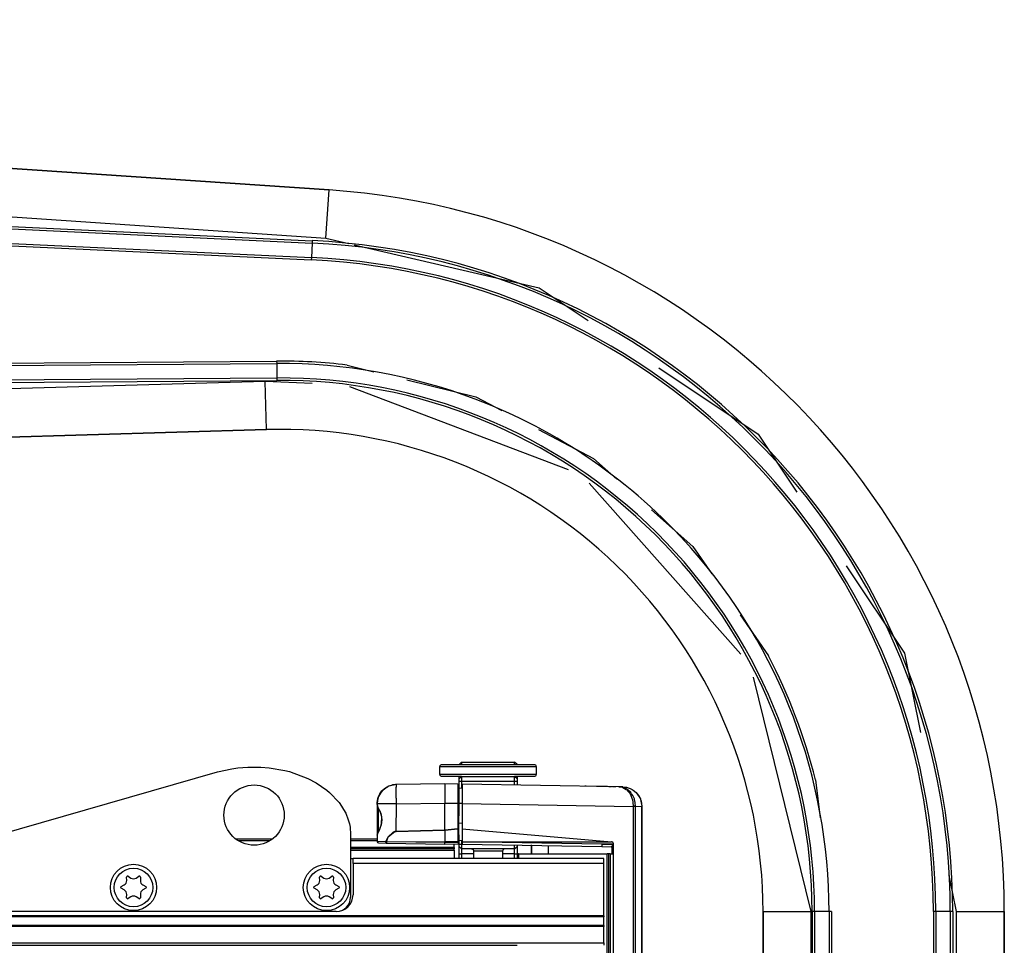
# Model space of a CAD drawing. Header units: millimetres. Extents: x -966 to 629, y -749 to 487.
# Tile 12 of 12: x 368 to 572, y 160 to 351. Entities that reach past the tile are written whole.
import ezdxf

# ---------------------------------------------------------------- set-up
doc = ezdxf.new("R2010")
doc.units = ezdxf.units.MM

# ---------------------------------------------------------------- blocks, each defined once
blk = doc.blocks.new('Griff-2__6', base_point=(459.47, 120.3))
at = {"color": 7, "linetype": 'Continuous'}
for p, q in [((459.47, 192.96), (459.47, 188.96)), ((491.99, 192.39), (459.47, 192.96)), ((485.17, 192.51), (484.91, 192.51)), ((487.84, 192.46), (487.37, 192.47)), ((489.63, 192.43), (487.84, 192.46)), ((490.32, 192.42), (489.87, 192.42)), ((490.48, 192.41), (490.32, 192.42)), ((491.33, 192.4), (490.67, 192.41)), ((492.66, 192.3), (491.99, 192.39)), ((491.99, 192.39), (492.51, 192.32)), ((492.8, 192.37), (491.99, 192.39)), ((492.8, 192.37), (493.41, 192.32)), ((492.8, 192.37), (493.41, 192.32)), ((493.56, 192.29), (494.3, 192.05)), ((494.3, 192.05), (494.95, 191.7)), ((494.95, 191.7), (495.59, 191.18)), ((495.59, 191.18), (496.43, 189.88)), ((496.43, 189.88), (496.48, 189.74)), ((459.47, 188.96), (459.47, 183.71)), ((496.48, 189.74), (496.72, 188.37)), ((496.72, 155.22), (496.72, 188.37)), ((459.47, 183.71), (459.47, 180.98)), ((459.47, 183.71), (490.42, 181)), ((459.47, 180.98), (459.47, 180.64)), ((459.47, 180.64), (459.47, 180.51)), ((459.47, 180.51), (488.47, 180)), ((477.37, 178.52), (477.37, 180.2)), ((488.47, 180), (490.38, 179.97)), ((490.59, 178.52), (490.59, 179.96)), ((490.87, 179.71), (490.87, 180.5)), ((490.87, 150.63), (490.87, 179.71)), ((496.72, 155.22), (496.72, 152.23)), ((496.71, 151.87), (496.63, 149.1)), ((496.72, 152.23), (496.71, 151.87)), ((490.87, 150.63), (494.89, 150.64)), ((494.89, 150.64), (490.87, 150.63)), ((490.87, 128.43), (490.87, 150.63)), ((496.63, 149.1), (496.63, 148.91)), ((496.63, 148.91), (496.5, 146.19)), ((496.5, 146.19), (496.33, 143.28)), ((496.33, 143.28), (496.14, 141.15)), ((496.14, 141.15), (495.9, 139.11)), ((495.9, 139.11), (495.8, 138.38)), ((495.9, 139.11), (495.82, 138.57)), ((495.58, 137.14), (495.48, 136.68)), ((495.7, 137.84), (495.58, 137.14)), ((495.63, 137.42), (495.58, 137.14)), ((495.7, 137.84), (495.63, 137.42)), ((495.8, 138.38), (495.7, 137.84)), ((495.77, 138.25), (495.7, 137.84)), ((495.82, 138.57), (495.77, 138.25)), ((495.29, 135.85), (494.33, 129.76)), ((495.48, 136.68), (495.29, 135.85)), ((494.33, 129.76), (494.14, 128.44)), ((494.14, 128.44), (494.21, 128.93)), ((491.33, 128.2), (491.07, 128.25)), ((491.33, 128.2), (491.92, 128.19)), ((494.01, 127.71), (491.87, 120.3)), ((492.18, 128.15), (491.92, 128.19)), ((492.37, 127.98), (492.37, 127.3)), ((492.37, 127.3), (492.37, 124.52)), ((494.14, 128.44), (494.01, 127.71)), ((492.09, 123.8), (492.37, 124.52)), ((491.96, 123.64), (492.09, 123.8))]:
    blk.add_line(p, q, dxfattribs=at)
at = {"color": 1, "linetype": 'Continuous'}
for p, q in [((492.95, 192.22), (492.66, 192.3)), ((492.66, 192.3), (492.82, 192.22)), ((492.82, 192.22), (493.13, 192.07)), ((493.32, 192.07), (492.95, 192.22)), ((493.13, 192.07), (493.5, 191.83)), ((493.69, 191.86), (493.32, 192.07)), ((493.41, 192.32), (493.56, 192.29)), ((493.56, 192.29), (493.88, 192.2)), ((493.92, 191.69), (493.69, 191.86)), ((493.88, 192.2), (494.3, 192.05)), ((494.3, 192.05), (494.72, 191.84)), ((493.65, 191.7), (494.1, 191.2)), ((494.44, 191.2), (493.92, 191.69)), ((494.1, 191.2), (494.3, 190.92)), ((494.3, 190.92), (494.47, 190.6)), ((494.63, 190.96), (494.44, 191.2)), ((494.47, 190.6), (494.7, 190.04)), ((494.89, 190.56), (494.63, 190.96)), ((494.7, 190.04), (494.8, 189.7)), ((494.72, 191.84), (494.95, 191.7)), ((495.19, 189.91), (494.89, 190.56)), ((494.95, 191.7), (495.79, 190.94)), ((495.24, 189.76), (495.19, 189.91)), ((495.79, 190.94), (496.09, 190.54)), ((496.09, 190.54), (496.43, 189.88)), ((496.43, 189.88), (496.48, 189.74)), ((459.47, 188.96), (494.96, 188.34)), ((494.8, 189.7), (494.9, 189.22)), ((494.9, 189.22), (494.96, 188.34)), ((494.96, 188.34), (494.96, 155.22)), ((495.45, 188.34), (494.96, 188.34)), ((495.39, 189.17), (495.24, 189.76)), ((495.45, 188.34), (495.39, 189.17)), ((495.45, 188.34), (496.72, 188.37)), ((495.45, 155.22), (495.45, 188.34)), ((496.48, 189.74), (496.57, 189.46)), ((496.57, 189.46), (496.72, 188.37)), ((496.72, 188.37), (496.72, 155.22)), ((459.47, 180.98), (490.42, 181)), ((488.48, 180.5), (459.47, 180.98)), ((488.48, 180.5), (490.87, 180.5)), ((490.87, 180.5), (488.48, 180.5)), ((490.75, 180.27), (490.55, 180.11)), ((495.45, 155.22), (494.96, 155.22)), ((496.72, 155.22), (495.45, 155.22)), ((496.72, 155.22), (496.7, 152.1)), ((496.7, 152.1), (496.63, 149.1)), ((494.89, 150.64), (494.82, 146.33)), ((495.31, 146.88), (495.37, 150.7)), ((496.63, 149.1), (496.53, 146.77)), ((494.82, 146.33), (494.73, 143.06)), ((495.21, 143.22), (495.31, 146.88)), ((496.5, 146.19), (496.34, 143.56)), ((496.53, 146.77), (496.5, 146.19)), ((494.73, 143.06), (494.59, 139.58)), ((495.11, 140.46), (495.21, 143.22)), ((496.34, 143.56), (496.14, 141.15)), ((496.14, 141.15), (496.09, 140.73)), ((494.59, 139.58), (494.4, 135.88)), ((495, 138.16), (495.11, 140.46)), ((496.09, 140.73), (495.9, 139.11)), ((494.82, 135.15), (495, 138.16)), ((494.4, 135.88), (494.24, 133.48)), ((494.72, 133.78), (494.82, 135.15)), ((494.24, 133.48), (494.13, 132.18)), ((494.62, 132.5), (494.72, 133.78)), ((494.02, 130.98), (493.9, 129.89)), ((494.13, 132.18), (494.02, 130.98)), ((494.39, 130.24), (494.5, 131.31)), ((494.5, 131.31), (494.62, 132.5)), ((493.78, 128.92), (493.65, 128.06)), ((493.9, 129.89), (493.78, 128.92)), ((494.21, 128.93), (494.26, 129.28)), ((494.26, 129.28), (494.39, 130.24)), ((493.52, 127.31), (491.87, 121.6)), ((492.37, 127.3), (493.52, 127.31)), ((493.65, 128.06), (493.52, 127.31)), ((493.71, 127.35), (493.52, 127.31)), ((494.01, 127.71), (494.14, 128.44))]:
    blk.add_line(p, q, dxfattribs=at)
at = {"color": 7, "linetype": 'Continuous'}
blk.add_arc((490.37, 179.47), 0.502, 0.2018, 88.7982, dxfattribs=at)
at = {"color": 1, "linetype": 'Continuous'}
for points in [[(495.45, 188.34), (495.43, 188.34), (495.32, 188.37), (495.1, 188.37), (494.96, 188.34)], [(488.48, 180.5), (488.48, 180.44), (488.47, 180.37), (488.47, 180.28), (488.47, 180.19)], [(488.47, 180.19), (488.47, 180.03), (488.47, 180)], [(490.87, 180.5), (490.86, 180.59), (490.81, 180.74), (490.77, 180.81), (490.68, 180.89), (490.57, 180.96), (490.42, 181)], [(494.89, 150.64), (494.94, 152.96), (494.96, 155.22)], [(495.37, 150.7), (495.43, 152.96), (495.45, 155.22)], [(494.89, 150.64), (495.02, 150.65), (495.25, 150.67), (495.36, 150.7), (495.37, 150.7)], [(495.37, 150.7), (495.36, 150.7), (495.25, 150.67), (495.02, 150.65), (494.89, 150.64)], [(493.52, 127.31), (493.63, 127.34), (493.79, 127.4), (493.88, 127.47), (494.01, 127.71)], [(493.71, 127.35), (493.72, 127.35), (493.79, 127.4), (493.88, 127.47), (494.01, 127.71)]]:
    blk.add_spline(points, degree=3, dxfattribs=at)
blk = doc.blocks.new('Abdeckung-2__8', base_point=(441.87, 177.52))
at = {"color": 7, "linetype": 'Continuous'}
for p, q in [((442.87, 191.59), (443.42, 191.98)), ((443.42, 191.98), (443.59, 192.13)), ((443.42, 191.98), (443.59, 192.13)), ((443.59, 192.13), (444.09, 192.42)), ((443.59, 192.13), (444.09, 192.42)), ((444.09, 192.42), (444.3, 192.57)), ((444.3, 192.57), (444.67, 192.67)), ((444.67, 192.67), (445.27, 192.77)), ((445.5, 192.83), (445.03, 192.78)), ((445.65, 192.84), (445.5, 192.83)), ((445.8, 192.84), (445.65, 192.84)), ((455.87, 193.02), (445.8, 192.84)), ((458.58, 192.97), (455.87, 193.02)), ((455.87, 193.02), (455.87, 189.02)), ((458.87, 188.96), (458.87, 192.67)), ((458.87, 192.18), (459.47, 192.13)), ((441.93, 189.52), (442.1, 190.27)), ((442.1, 190.27), (442.22, 190.54)), ((442.22, 190.54), (442.42, 190.96)), ((442.42, 190.96), (442.87, 191.59)), ((441.87, 188.84), (441.87, 188.71)), ((442.02, 188.26), (441.87, 188.71)), ((441.87, 188.71), (441.87, 182.33)), ((441.87, 188.71), (441.95, 188.41)), ((441.89, 189.06), (441.93, 189.52)), ((441.95, 188.41), (442.02, 188.26)), ((442.02, 188.26), (442.17, 187.64)), ((458.81, 183.69), (458.87, 188.96)), ((442.17, 187.64), (442.43, 187.4)), ((442.43, 187.4), (442.65, 186.83)), ((442.65, 186.83), (442.73, 186.6)), ((442.73, 186.6), (442.83, 185.52)), ((442.45, 183.86), (442.37, 183.5)), ((442.73, 184.44), (442.45, 183.86)), ((442.83, 185.52), (442.73, 184.44)), ((458.87, 181.28), (458.81, 183.69)), ((441.87, 182.33), (441.97, 182.66)), ((441.97, 182.66), (441.87, 182.33)), ((441.87, 182.33), (441.87, 181.06)), ((442.08, 182.98), (441.97, 182.66)), ((442.37, 183.5), (442.08, 182.98)), ((455.87, 183.42), (455.87, 181.03)), ((442.17, 180.76), (443.78, 180.73)), ((443.78, 180.73), (455.87, 180.52)), ((455.87, 180.52), (458.58, 180.57)), ((458.87, 181.28), (459.47, 181.34)), ((458.87, 179.97), (458.87, 181.28)), ((458.87, 180.87), (458.87, 181.28)), ((458.87, 178.29), (458.87, 179.97)), ((458.87, 177.52), (458.87, 178.29))]:
    blk.add_line(p, q, dxfattribs=at)
at = {"color": 1, "linetype": 'Continuous'}
for p, q in [((458.58, 192.97), (458.58, 192.32)), ((458.58, 192.32), (458.58, 188.97)), ((441.87, 188.84), (441.93, 189.52)), ((445.87, 188.84), (441.87, 188.84)), ((442.22, 187.84), (442.02, 188.26)), ((442.17, 187.64), (442.22, 187.84)), ((442.37, 187.53), (442.22, 187.84)), ((445.8, 183.14), (445.87, 188.84)), ((445.87, 188.84), (455.87, 189.02)), ((455.87, 189.02), (458.58, 188.97)), ((455.87, 183.42), (455.87, 189.02)), ((458.87, 188.96), (458.58, 188.97)), ((458.58, 188.97), (458.59, 183.66)), ((459.47, 188.96), (458.87, 188.96)), ((442.17, 183.4), (442.17, 187.64)), ((442.43, 187.4), (442.37, 187.53)), ((442.65, 186.83), (442.43, 187.4)), ((442.73, 186.6), (442.65, 186.83)), ((442.82, 186.2), (442.73, 186.6)), ((442.81, 184.78), (442.82, 186.2)), ((442.43, 183.64), (442.65, 184.2)), ((442.65, 184.2), (442.73, 184.44)), ((442.73, 184.44), (442.81, 184.78)), ((458.81, 183.69), (458.59, 183.66)), ((459.47, 184.82), (458.87, 184.77)), ((441.97, 182.66), (442.22, 183.19)), ((442.22, 183.19), (442.17, 183.4)), ((442.22, 183.19), (442.37, 183.5)), ((442.37, 183.5), (442.43, 183.64)), ((443.78, 181), (444.15, 181.99)), ((444.15, 181.99), (443.87, 181.56)), ((444.15, 181.99), (445.52, 183.1)), ((445.18, 182.98), (444.15, 181.99)), ((445.52, 183.1), (445.18, 182.98)), ((445.8, 183.14), (445.52, 183.1)), ((445.52, 183.1), (445.8, 183.14)), ((455.87, 183.42), (445.8, 183.14)), ((445.8, 183.14), (455.87, 183.42)), ((458.59, 183.66), (455.87, 183.42)), ((455.87, 183.42), (458.59, 183.66)), ((458.59, 183.66), (458.59, 181.07)), ((443.61, 180.96), (441.87, 181.06)), ((443.87, 181.56), (443.65, 181.15)), ((443.78, 181), (455.87, 181.03)), ((455.87, 180.81), (443.78, 181)), ((455.87, 181.03), (458.59, 181.07)), ((458.59, 180.86), (455.87, 180.81)), ((458.59, 181.07), (458.59, 180.86))]:
    blk.add_line(p, q, dxfattribs=at)
at = {"color": 7, "linetype": 'Continuous'}
for centre, radius, start, end in [((445.87, 188.84), 4, 91, 180), ((458.57, 192.67), 0.3, 0, 89), ((442.17, 181.06), 0.3, 180, 269), ((458.59, 180.85), 0.288, 268.7062, 2.2938)]:
    blk.add_arc(centre, radius, start, end, dxfattribs=at)
at = {"color": 1, "linetype": 'Continuous'}
for points in [[(445.8, 192.84), (445.8, 192.81), (445.79, 192.59), (445.78, 192.17), (445.77, 191.67), (445.78, 191.06), (445.78, 190.37), (445.8, 189.62), (445.87, 188.84)], [(458.59, 183.66), (458.6, 183.67), (458.7, 183.68), (458.8, 183.69), (458.81, 183.69)], [(443.61, 180.96), (443.76, 181), (443.78, 181)], [(443.65, 181.15), (443.63, 180.97), (443.7, 180.84), (443.77, 180.74), (443.78, 180.73)], [(443.65, 181.15), (443.77, 181.02), (443.78, 181)], [(443.78, 181), (443.78, 180.87), (443.78, 180.73)], [(458.58, 180.57), (458.58, 180.57), (458.58, 180.64), (458.59, 180.72), (458.59, 180.86)], [(458.59, 181.07), (458.66, 181.08), (458.74, 181.08)], [(458.59, 180.86), (458.67, 180.86), (458.81, 180.86), (458.87, 180.86), (458.87, 180.87)]]:
    blk.add_spline(points, degree=3, dxfattribs=at)
at = {"color": 7, "linetype": 'Continuous'}
blk.add_spline([(455.87, 180.52), (455.87, 180.54), (455.87, 180.67), (455.87, 180.79), (455.87, 180.81)], degree=3, dxfattribs=at)
blk = doc.blocks.new('Senkschraube-DIN7500-TX20-M4x12_A2K__5', base_point=(427.37, 167.52))
at = {"color": 7, "linetype": 'Continuous'}
for p, q in [((429.96, 172.94), (429.94, 173.65)), ((430.24, 173.83), (430.85, 173.46)), ((431.9, 173.46), (432.5, 173.83)), ((432.81, 173.65), (432.79, 172.94)), ((428.81, 171.69), (429.43, 172.03)), ((433.31, 172.03), (433.94, 171.69)), ((429.43, 171), (428.81, 171.34)), ((429.94, 169.38), (429.96, 170.1)), ((430.85, 169.58), (430.24, 169.21)), ((432.5, 169.21), (431.9, 169.58)), ((432.79, 170.1), (432.81, 169.38)), ((433.94, 171.34), (433.31, 171))]:
    blk.add_line(p, q, dxfattribs=at)
blk.add_circle((431.37, 171.52), 4, dxfattribs=at)
for centre, radius, start, end in [((430.14, 173.66), 0.2, 58.3195, 181.6805), ((432.61, 173.66), 0.2, 358.3195, 121.6805), ((428.9, 171.52), 0.2, 118.3195, 241.6805), ((428.96, 172.91), 1, 298.3195, 1.6805), ((431.37, 174.31), 1, 238.3195, 301.6805), ((433.79, 172.91), 1, 178.3195, 241.6805), ((433.85, 171.52), 0.2, 298.3195, 61.6805), ((428.96, 170.12), 1, 358.3195, 61.6805), ((431.37, 168.73), 1, 58.3195, 121.6805), ((433.79, 170.12), 1, 118.3195, 181.6805), ((430.14, 169.38), 0.2, 178.3195, 301.6805), ((432.61, 169.38), 0.2, 238.3195, 1.6805)]:
    blk.add_arc(centre, radius, start, end, dxfattribs=at)
blk = doc.blocks.new('Sicherungsoese-li', base_point=(346.37, 166.52))
at = {"color": 7, "linetype": 'Continuous'}
for p, q in [((408.77, 195.47), (411.76, 196.14)), ((411.76, 196.14), (412.97, 196.31)), ((412.97, 196.31), (415.1, 196.49)), ((415.1, 196.49), (417.75, 196.48)), ((417.75, 196.48), (419.47, 196.35)), ((419.47, 196.35), (422.76, 195.78)), ((348.54, 178.14), (408.77, 195.47)), ((422.76, 195.78), (423.69, 195.55)), ((423.69, 195.55), (427.51, 194.15)), ((427.51, 194.15), (429.24, 193.24)), ((429.24, 193.24), (431.47, 191.7)), ((431.47, 191.7), (432.03, 191.23)), ((432.03, 191.23), (433.98, 189.15)), ((433.98, 189.15), (434.16, 188.91)), ((434.16, 188.91), (435.24, 187.16)), ((435.24, 187.16), (435.35, 186.94)), ((435.35, 186.94), (435.9, 185.56)), ((435.9, 185.56), (436.13, 184.68)), ((436.13, 184.68), (436.26, 184.01)), ((436.26, 184.01), (436.37, 182.52)), ((436.37, 182.52), (436.37, 169.52)), ((346.37, 169.52), (346.37, 175.26)), ((433.37, 166.52), (349.37, 166.52))]:
    blk.add_line(p, q, dxfattribs=at)
for centre, radius in [((416.37, 186.52), 6.25), ((351.37, 171.52), 4.8), ((391.37, 171.52), 4.8), ((431.37, 171.52), 4.8)]:
    blk.add_circle(centre, radius, dxfattribs=at)
for centre, start, end in [((349.37, 175.26), 106.0483, 180), ((349.37, 169.52), 180, 270), ((433.37, 169.52), 270, 0)]:
    blk.add_arc(centre, 3, start, end, dxfattribs=at)
blk = doc.blocks.new('Senkschraube-DIN7500-TX20-M4x12_A2K__4', base_point=(387.37, 167.52))
at = {"color": 7, "linetype": 'Continuous'}
for p, q in [((389.96, 172.94), (389.94, 173.65)), ((390.24, 173.83), (390.85, 173.46)), ((391.9, 173.46), (392.5, 173.83)), ((392.81, 173.65), (392.79, 172.94)), ((388.81, 171.69), (389.43, 172.03)), ((393.31, 172.03), (393.94, 171.69)), ((389.43, 171), (388.81, 171.34)), ((389.94, 169.38), (389.96, 170.1)), ((390.85, 169.58), (390.24, 169.21)), ((392.5, 169.21), (391.9, 169.58)), ((392.79, 170.1), (392.81, 169.38)), ((393.94, 171.34), (393.31, 171))]:
    blk.add_line(p, q, dxfattribs=at)
blk.add_circle((391.37, 171.52), 4, dxfattribs=at)
for centre, radius, start, end in [((390.14, 173.66), 0.2, 58.3195, 181.6805), ((392.61, 173.66), 0.2, 358.3195, 121.6805), ((388.9, 171.52), 0.2, 118.3195, 241.6805), ((388.96, 172.91), 1, 298.3195, 1.6805), ((391.37, 174.31), 1, 238.3195, 301.6805), ((393.79, 172.91), 1, 178.3195, 241.6805), ((393.85, 171.52), 0.2, 298.3195, 61.6805), ((388.96, 170.12), 1, 358.3195, 61.6805), ((391.37, 168.73), 1, 58.3195, 121.6805), ((393.79, 170.12), 1, 118.3195, 181.6805), ((390.14, 169.38), 0.2, 178.3195, 301.6805), ((392.61, 169.38), 0.2, 238.3195, 1.6805)]:
    blk.add_arc(centre, radius, start, end, dxfattribs=at)
blk = doc.blocks.new('Diffusor-Rahmen-oben', base_point=(-826.13, 159.52))
at = {"color": 7, "linetype": 'Continuous'}
for p, q in [((436.37, 177.52), (436.87, 177.52)), ((488.87, 177.52), (436.87, 177.52)), ((436.87, 176.52), (436.87, 177.52)), ((436.87, 176.52), (436.87, 170.02)), ((488.87, 176.52), (488.87, 177.52)), ((488.87, 165.64), (488.87, 176.52)), ((433.37, 166.52), (349.37, 166.52)), ((488.87, 165.64), (488.87, 165.41)), ((488.87, 163.62), (488.87, 165.41)), ((488.87, 163.62), (488.87, 163.4)), ((488.87, 160.02), (488.87, 163.4)), ((-808.13, 159.52), (470.87, 159.52)), ((488.87, 160.02), (488.87, 159.52))]:
    blk.add_line(p, q, dxfattribs=at)
at = {"color": 1, "linetype": 'Continuous'}
for p, q in [((488.87, 176.52), (436.87, 176.52)), ((488.87, 165.64), (-826.13, 165.64)), ((488.87, 165.41), (-826.13, 165.41)), ((488.87, 163.62), (-826.13, 163.62)), ((488.87, 163.4), (-826.13, 163.4)), ((-826.13, 160.02), (488.87, 160.02))]:
    blk.add_line(p, q, dxfattribs=at)
at = {"color": 7, "linetype": 'Continuous'}
blk.add_arc((433.37, 170.02), 3.5, 270, 0, dxfattribs=at)
blk = doc.blocks.new('Standard-Diffusor-kpl_', base_point=(-826.13, -731.48))
for name, p in [('Sicherungsoese-li', (346.37, 166.52)), ('Diffusor-Rahmen-oben', (-826.13, 159.52)), ('Senkschraube-DIN7500-TX20-M4x12_A2K__4', (387.37, 167.52)), ('Senkschraube-DIN7500-TX20-M4x12_A2K__5', (427.37, 167.52))]:
    blk.add_blockref(name, p)
blk = doc.blocks.new('CFK-Haltebuegel', base_point=(-909.13, -142.89))
at = {"color": 7, "linetype": 'Continuous'}
for p, q in [((-93.24, 351.49), (431.94, 316.18)), ((-72.73, 328.67), (428.38, 305.16)), ((-72.87, 325.68), (428.24, 302.17)), ((-73.09, 276.6), (421.05, 280.19)), ((-73.07, 273.6), (421.07, 277.19)), ((418.96, 266.48), (-93.48, 251.52)), ((521.87, -142.75), (521.87, 166.52)), ((532.55, 166.52), (532.55, -133.45)), ((535.55, 166.52), (535.55, -130.92)), ((557.67, 166.52), (557.67, -71.32)), ((560.67, 166.52), (560.67, -69.67)), ((571.87, 166.52), (571.87, -63.51))]:
    blk.add_line(p, q, dxfattribs=at)
at = {"color": 1, "linetype": 'Continuous'}
for p, q in [((431.94, 316.18), (-79.33, 350.55)), ((-78.79, 340.49), (431.27, 306.2)), ((-72.71, 329.17), (428.4, 305.66)), ((-70.91, 325.08), (428.21, 301.67)), ((431.27, 306.2), (431.94, 316.18)), ((431.27, 306.2), (436.03, 305.08)), ((428.38, 305.16), (428.24, 302.17)), ((428.4, 305.66), (428.38, 305.16)), ((437.13, 304.83), (475.45, 295.86)), ((428.24, 302.17), (428.21, 301.67)), ((475.45, 295.86), (485.59, 289.08)), ((-71.27, 277.11), (421.04, 280.69)), ((421.04, 280.69), (421.05, 280.19)), ((421.05, 280.19), (421.07, 277.19)), ((435.64, 279.86), (441.22, 278.49)), ((500.29, 279.26), (520.86, 265.51)), ((418.67, 276.47), (-79.18, 261.95)), ((-73.06, 273.1), (421.07, 276.69)), ((428.38, 276.03), (418.67, 276.47)), ((418.96, 266.48), (418.67, 276.47)), ((421.07, 277.19), (421.07, 276.69)), ((448.06, 276.8), (462.36, 273.28)), ((481.52, 258.13), (436.19, 275.32)), ((462.36, 273.28), (467.75, 270.45)), ((-80.06, 251.92), (418.96, 266.48)), ((475.32, 266.48), (486.73, 260.48)), ((520.86, 265.51), (528.88, 253.52)), ((486.73, 260.48), (491.57, 256.2)), ((517.25, 219.93), (485.83, 255.39)), ((498.75, 249.83), (507.33, 242.23)), ((507.33, 242.23), (511.25, 236.56)), ((539.09, 238.23), (551.21, 220.09)), ((517.11, 228.07), (522.97, 219.58)), ((551.21, 220.09), (554.48, 203.68)), ((531.87, 166.52), (519.9, 215.11)), ((532.73, 193.84), (533.69, 185.95)), ((560.39, 173.97), (561.87, 166.52)), ((521.87, 166.52), (521.87, -142.75)), ((521.87, 166.52), (531.87, 166.52)), ((531.87, -134.02), (531.87, 166.52)), ((532.05, 166.52), (532.05, -133.87)), ((532.55, 166.52), (532.05, 166.52)), ((535.55, 166.52), (532.55, 166.52)), ((536.05, 166.52), (535.55, 166.52)), ((536.05, 166.52), (536.05, -130.49)), ((557.17, 166.52), (557.17, -71.6)), ((557.67, 166.52), (557.17, 166.52)), ((560.67, 166.52), (557.67, 166.52)), ((561.17, 166.52), (560.67, 166.52)), ((561.17, 166.52), (561.17, -69.4)), ((561.87, 166.52), (561.87, -69.01)), ((561.87, 166.52), (571.87, 166.52)), ((571.87, -63.51), (571.87, 166.52))]:
    blk.add_line(p, q, dxfattribs=at)
for radius, start, end in [(150, 360, 86.1533), (139.3, 360, 87.3138), (135.3, 360, 87.3138), (114.17, 83.0769, 90.4171), (110.17, 360, 90.4171), (100, 360, 91.6714), (114.17, 13.8461, 27.6923)]:
    blk.add_arc((421.87, 166.52), radius, start, end, dxfattribs=at)
at = {"color": 7, "linetype": 'Continuous'}
for radius, start, end in [(150, 360, 86.1533), (138.8, 360, 87.3138), (135.8, 360, 87.3138), (113.67, 69.2308, 90.4171), (110.67, 360, 90.4171), (113.67, 55.3846, 69.2308), (113.67, 41.5385, 55.3846), (113.67, 360, 41.5385)]:
    blk.add_arc((421.87, 166.52), radius, start, end, dxfattribs=at)
blk = doc.blocks.new('CFK-Haltebügel-kpl_', base_point=(-965.85, -210.63))
blk.add_blockref('CFK-Haltebuegel', (-909.13, -142.89))
blk = doc.blocks.new('Carbonbügel', base_point=(-965.85, -210.63))
blk.add_blockref('CFK-Haltebügel-kpl_', (-965.85, -210.63))
blk = doc.blocks.new('Gehaeuseprofil__12', base_point=(-795.13, 177.52))
at = {"color": 7, "linetype": 'Continuous'}
for p, q in [((420.08, 181.52), (412.68, 181.52)), ((441.87, 181.52), (436.37, 181.52)), ((457.87, 179.82), (457.87, 180.55)), ((457.87, 179.82), (457.87, 179.52)), ((457.87, 179.52), (436.37, 179.52)), ((457.87, 179.22), (457.87, 179.52)), ((457.87, 179.22), (457.87, 177.52))]:
    blk.add_line(p, q, dxfattribs=at)
at = {"color": 1, "linetype": 'Continuous'}
for p, q in [((419.64, 181.22), (413.12, 181.22)), ((441.87, 181.22), (436.37, 181.22)), ((457.87, 179.82), (436.37, 179.82)), ((436.37, 179.22), (457.87, 179.22))]:
    blk.add_line(p, q, dxfattribs=at)
blk = doc.blocks.new('Aufhaengung__13', base_point=(473.87, -732.33))
at = {"color": 7, "linetype": 'Continuous'}
blk.add_line((473.87, 178.52), (473.87, 180.37), dxfattribs=at)
blk = doc.blocks.new('Aufhaengung-geschw___14', base_point=(473.87, -732.33))
blk.add_blockref('Aufhaengung__13', (473.87, -732.33))
blk = doc.blocks.new('Seitenprofil__15', base_point=(470.87, -730.48))
at = {"color": 7, "linetype": 'Continuous'}
for p, q in [((470.87, 178.52), (470.87, 177.52)), ((471.17, 178.52), (470.87, 178.52)), ((471.17, 178.52), (489.57, 178.52)), ((489.87, 178.52), (489.57, 178.52)), ((490.17, 178.52), (489.87, 178.52)), ((489.87, -730.48), (489.87, 178.52)), ((490.17, 178.52), (490.87, 178.52))]:
    blk.add_line(p, q, dxfattribs=at)
at = {"color": 1, "linetype": 'Continuous'}
for p, q in [((471.17, 178.52), (471.17, 177.52)), ((489.57, -730.48), (489.57, 178.52)), ((490.17, 178.52), (490.17, -730.48))]:
    blk.add_line(p, q, dxfattribs=at)
blk = doc.blocks.new('Fuss-oben__17', base_point=(458.87, 177.52))
at = {"color": 7, "linetype": 'Continuous'}
for p, q in [((459.37, 197.52), (458.87, 197.02)), ((459.37, 197.52), (470.37, 197.52)), ((459.37, 197.52), (459.37, 196.9)), ((470.87, 197.02), (470.37, 197.52)), ((470.37, 196.9), (470.37, 197.52)), ((459.37, 194.52), (458.87, 194.02)), ((458.87, 194.02), (458.87, 194.46)), ((458.87, 193.52), (458.87, 194.02)), ((459.37, 194.52), (470.37, 194.52)), ((459.37, 194.52), (459.37, 193.52)), ((470.87, 194.02), (470.37, 194.52)), ((470.37, 193.52), (470.37, 194.52)), ((470.87, 194.46), (470.87, 194.02)), ((470.87, 194.02), (470.87, 193.52)), ((458.87, 192.18), (458.87, 193.52)), ((459.37, 193.52), (459.37, 192.14)), ((470.37, 192.77), (470.37, 193.52)), ((470.87, 193.52), (470.87, 192.76)), ((458.87, 180.02), (458.87, 180.52)), ((458.87, 178.52), (458.87, 180.02)), ((458.87, 180.02), (459.37, 179.52)), ((459.37, 181.33), (459.37, 180.52)), ((459.37, 180.52), (459.37, 179.52)), ((470.37, 180.14), (470.37, 180.32)), ((470.37, 179.52), (470.37, 180.14)), ((470.37, 179.52), (470.87, 180.02)), ((470.87, 180.33), (470.87, 180.02)), ((470.87, 180.02), (470.87, 178.52)), ((458.87, 177.52), (458.87, 178.52)), ((470.37, 179.52), (459.37, 179.52)), ((459.37, 179.52), (459.37, 178.52)), ((459.37, 178.52), (459.37, 177.52)), ((470.37, 178.52), (470.37, 179.52)), ((470.37, 177.52), (470.37, 178.52)), ((470.87, 178.52), (470.87, 177.52))]:
    blk.add_line(p, q, dxfattribs=at)
at = {"color": 1, "linetype": 'Continuous'}
for p, q in [((459.37, 193.52), (458.87, 193.52)), ((470.37, 193.52), (459.37, 193.52)), ((470.87, 193.52), (470.37, 193.52)), ((458.87, 180.52), (459.37, 180.52)), ((458.87, 178.52), (459.37, 178.52)), ((461.87, 178.52), (459.37, 178.52)), ((470.37, 178.52), (467.87, 178.52)), ((470.37, 178.52), (470.87, 178.52))]:
    blk.add_line(p, q, dxfattribs=at)
blk = doc.blocks.new('Bolzen__18', base_point=(454.87, 177.52))
at = {"color": 7, "linetype": 'Continuous'}
for p, q in [((454.87, 196.52), (454.95, 196.78)), ((454.87, 195.02), (454.87, 196.52)), ((454.95, 196.78), (455.07, 196.92)), ((455.07, 196.92), (455.24, 197)), ((455.24, 197), (455.47, 197.02)), ((455.47, 197.02), (463.52, 197.02)), ((463.52, 197.02), (474.37, 197.02)), ((474.37, 197.02), (474.51, 197)), ((474.51, 197), (474.67, 196.92)), ((474.67, 196.92), (474.8, 196.78)), ((474.8, 196.78), (474.87, 196.52)), ((474.87, 196.52), (474.87, 195.02)), ((454.95, 194.76), (454.87, 195.02)), ((455.07, 194.62), (454.95, 194.76)), ((455.24, 194.54), (455.07, 194.62)), ((455.37, 194.52), (455.24, 194.54)), ((458.65, 194.52), (455.37, 194.52)), ((459.37, 194.52), (458.65, 194.52)), ((471.09, 194.52), (470.37, 194.52)), ((474.28, 194.52), (471.09, 194.52)), ((474.51, 194.54), (474.28, 194.52)), ((474.67, 194.62), (474.51, 194.54)), ((474.8, 194.76), (474.67, 194.62)), ((474.87, 195.02), (474.8, 194.76)), ((461.44, 179.52), (461.61, 179.47)), ((461.61, 179.47), (461.76, 179.36)), ((461.76, 179.36), (461.86, 179.2)), ((461.86, 179.2), (461.87, 179.02)), ((461.87, 179.02), (461.87, 177.52)), ((467.91, 179.2), (467.87, 179.02)), ((467.87, 179.02), (467.87, 177.52)), ((468, 179.36), (467.91, 179.2)), ((468.15, 179.47), (468, 179.36)), ((468.33, 179.52), (468.15, 179.47))]:
    blk.add_line(p, q, dxfattribs=at)
at = {"color": 1, "linetype": 'Continuous'}
for p, q in [((464.87, 196.52), (454.87, 196.52)), ((474.87, 196.52), (464.87, 196.52)), ((454.87, 195.02), (463.45, 195.02)), ((463.45, 195.02), (474.87, 195.02)), ((464.12, 179.02), (461.87, 179.02)), ((467.87, 179.02), (464.12, 179.02))]:
    blk.add_line(p, q, dxfattribs=at)
blk = doc.blocks.new('Fuss-oben-montiert__19', base_point=(454.87, 177.52))
for name, p in [('Bolzen__18', (454.87, 177.52)), ('Fuss-oben__17', (458.87, 177.52))]:
    blk.add_blockref(name, p)
blk = doc.blocks.new('Zylinderschraube-ISO14580-DIN7984-M6x10-UKVZ-TX30-A2K_8__20', base_point=(473.97, 178.59))
at = {"color": 7, "linetype": 'Continuous'}
for p, q in [((473.97, 179.12), (473.97, 180.28)), ((473.97, 178.59), (473.97, 178.92))]:
    blk.add_line(p, q, dxfattribs=at)
at = {"color": 1, "linetype": 'Continuous'}
blk.add_line((473.97, 178.92), (473.97, 179.12), dxfattribs=at)
blk = doc.blocks.new('Seitenteil-kpl_-Antenne__29', base_point=(454.87, -749.48))
for name, p in [('Fuss-oben-montiert__19', (454.87, 177.52)), ('Aufhaengung-geschw___14', (473.87, -732.33)), ('Zylinderschraube-ISO14580-DIN7984-M6x10-UKVZ-TX30-A2K_8__20', (473.97, 178.59)), ('Seitenprofil__15', (470.87, -730.48))]:
    blk.add_blockref(name, p)
blk = doc.blocks.new('Gehaeuse-kpl___47', base_point=(-903.85, -749.48))
for name, p in [('Seitenteil-kpl_-Antenne__29', (454.87, -749.48)), ('Gehaeuseprofil__12', (-795.13, 177.52))]:
    blk.add_blockref(name, p)
blk = doc.blocks.new('Montage-fuer-Funktionstest__48', base_point=(-903.85, -749.48))
blk.add_blockref('Gehaeuse-kpl___47', (-903.85, -749.48))
blk = doc.blocks.new('S360-C__49', base_point=(-965.85, -749.48))
for name, p in [('Carbonbügel', (-965.85, -210.63)), ('Montage-fuer-Funktionstest__48', (-903.85, -749.48)), ('Standard-Diffusor-kpl_', (-826.13, -731.48)), ('Abdeckung-2__8', (441.87, 177.52)), ('Griff-2__6', (459.47, 120.3))]:
    blk.add_blockref(name, p)
blk = doc.blocks.new('VordansA', base_point=(-195, 139))
blk.add_blockref('S360-C__49', (-965.85, -749.48))

msp = doc.modelspace()

# ---------------------------------------------------------------- block references
msp.add_blockref('VordansA', (-195, 139))

doc.saveas('drawing.dxf')
